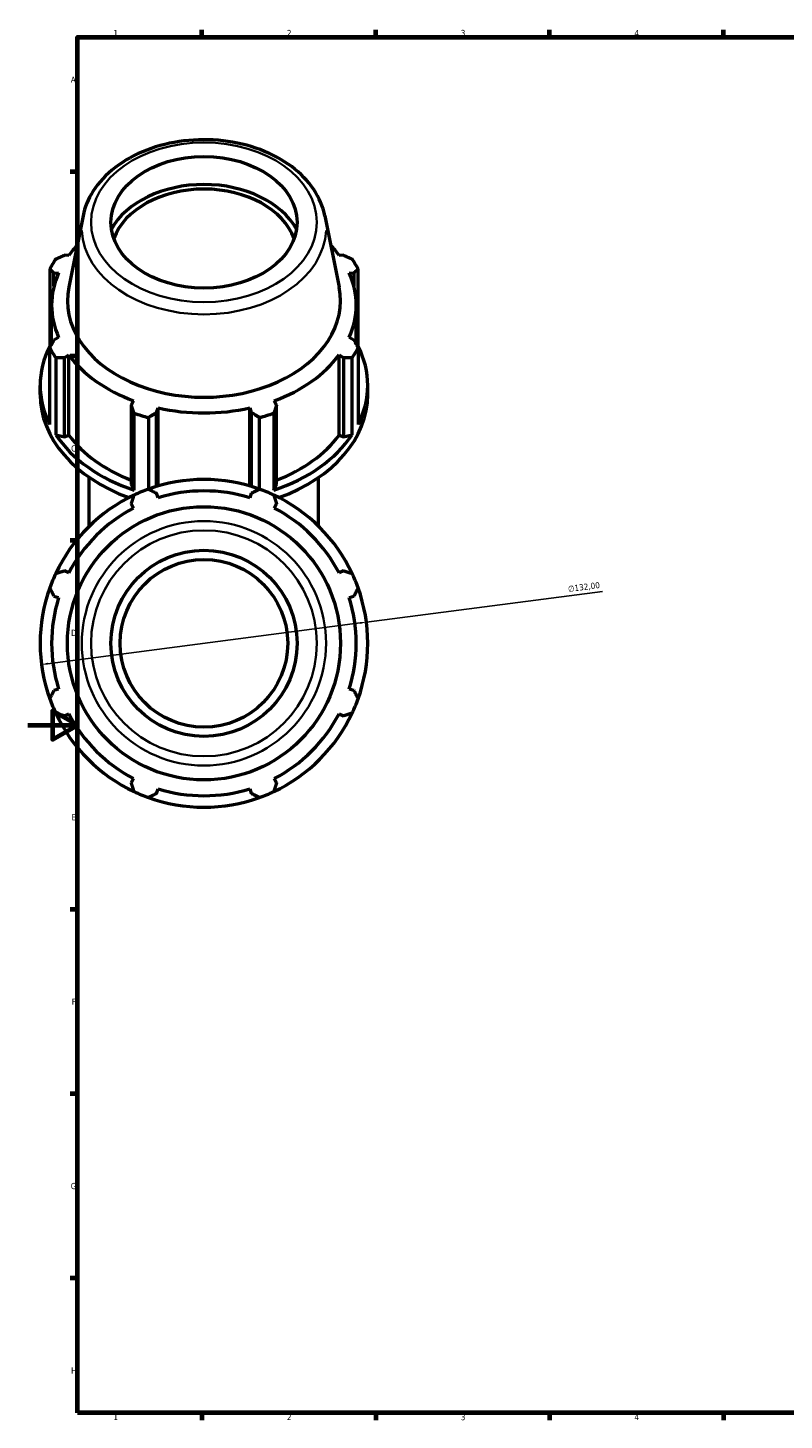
# Model space of a CAD drawing. Header units: millimetres. Extents: x 0 to 1615, y -186 to 1417.
# Tile 1 of 11: x 0 to 305, y 17 to 578. Entities that reach past the tile are written whole.
import ezdxf

# ---------------------------------------------------------------- set-up
doc = ezdxf.new("R2010")
doc.units = ezdxf.units.MM
for name, color, linetype, lineweight in [('Border (ISO)', 7, 'Continuous', 70), ('Dimension (ISO)', 7, 'Continuous', 25), ('Visible (ISO)', 7, 'Continuous', 50), ('Visible Narrow (ISO)', 7, 'Continuous', 35)]:
    doc.layers.add(name, color=color, linetype=linetype, lineweight=lineweight)
doc.styles.add('Note Text (ISO)', font='tahoma.ttf')
doc.dimstyles.new('Default (ISO)', dxfattribs={"dimtxt": 2.5, "dimasz": 2.5, "dimexe": 3.175, "dimexo": 0, "dimgap": 0.762, "dimtad": 1, "dimrnd": 1e-08, "dimzin": 0, "dimtxsty": 'Note Text (ISO)', "dimcen": 0.09, "dimdle": 10, "dimclrd": 256, "dimclre": 256, "dimclrt": 256, "dimazin": 0, "dimtfac": 1.40208, "dimtmove": 0, "dimatfit": 3, "dimfxl": 1, "dimtolj": 1, "dimtzin": 0, "dimlwd": -1, "dimlwe": -1, "dimarcsym": 0})

# ---------------------------------------------------------------- blocks, each defined once
blk = doc.blocks.new('Borders Default Border')
at = {"layer": 'Border (ISO)'}
for p, q in [((70.08, 574), (70.08, 576.9)), ((140.17, 574), (140.17, 576.9)), ((210.25, 574), (210.25, 576.9)), ((280.33, 574), (280.33, 576.9)), ((20, 519.75), (17.1, 519.75)), ((20, 445.5), (17.1, 445.5)), ((20, 371.25), (17.1, 371.25)), ((20, 222.75), (17.1, 222.75)), ((20, 148.5), (17.1, 148.5)), ((20, 74.25), (17.1, 74.25)), ((70.08, 20), (70.08, 17.1)), ((140.17, 20), (140.17, 17.1)), ((210.25, 20), (210.25, 17.1)), ((280.33, 20), (280.33, 17.1))]:
    blk.add_line(p, q, dxfattribs=at)
at = {"layer": 'Border (ISO)', "flags": 128}
for points in [[(20, 20), (20, 574), (821, 574), (821, 20), (20, 20)], [(0, 297), (20, 297), (10, 302.77), (10, 291.23), (20, 297)]]:
    blk.add_lwpolyline(points, dxfattribs=at)
at = {"layer": 'Border (ISO)', "color": 232, "true_color": 0xca0064, "char_height": 2.5, "attachment_point": 7, "style": 'Note Text (ISO)'}
for s, insert in [('1', (34.48, 574.4)), ('2', (104.37, 574.4)), ('3', (174.43, 574.35)), ('4', (244.42, 574.4)), ('A', (17.29, 555.62)), ('B', (17.59, 481.38)), ('C', (17.43, 407.08)), ('D', (17.43, 332.88)), ('E', (17.64, 258.63)), ('F', (17.7, 184.38)), ('G', (17.31, 110.08)), ('H', (17.44, 35.88)), ('1', (34.48, 17.1)), ('2', (104.37, 17.1)), ('3', (174.43, 17.05)), ('4', (244.42, 17.1))]:
    blk.add_mtext(s, dxfattribs=dict(at, insert=insert))
blk = doc.blocks.new('*D15')
at = {"layer": 'Defpoints', "color": 0, "transparency": 16777216}
for p in [(136.4, 338.43), (5.51, 321.36)]:
    blk.add_point(p, dxfattribs=at)
at = {"layer": 'Dimension (ISO)', "transparency": 16777216}
for p, q in [((136.4, 338.43), (231.54, 350.83)), ((7.99, 321.69), (133.93, 338.1))]:
    blk.add_line(p, q, dxfattribs=at)
blk.add_arc((70.96, 329.9), 66, 4.6704, 19.792, dxfattribs=at)
for points in [[(133.87, 338.52), (133.98, 337.69), (136.4, 338.43)], [(7.94, 322.1), (8.05, 321.27), (5.51, 321.36)]]:
    blk.add_solid(points, dxfattribs=at)
at = {"layer": 'Dimension (ISO)', "color": 232, "true_color": 0xca0064, "transparency": 16777216, "insert": (217.52, 353.01), "char_height": 2.5, "attachment_point": 1, "rotation": 7.4267, "style": 'Note Text (ISO)'}
blk.add_mtext('\\A1;∅132,00', dxfattribs=at)

msp = doc.modelspace()

# ---------------------------------------------------------------- linework, layer by layer
at = {"layer": 'Visible (ISO)'}
for p, q in [((22.2432, 502.0315), (16.4865, 473.3549)), ((119.6739, 502.0315), (125.4306, 473.3549)), ((16.5138, 486.1108), (14.7575, 486.1916)), ((127.1595, 486.1916), (125.4033, 486.1108)), ((8.8573, 480.5524), (8.8573, 449.579)), ((10.531, 478.9765), (12.4194, 479.1212)), ((10.531, 473.6863), (10.531, 478.9765)), ((129.4977, 479.1212), (131.386, 478.9765)), ((131.386, 478.9765), (131.386, 473.6863)), ((133.0598, 449.579), (133.0598, 480.5524)), ((9.5785, 450.2803), (9.5785, 466.0699)), ((132.3385, 450.2803), (132.3385, 466.0699)), ((8.8573, 449.579), (9.052, 449.3079)), ((8.8573, 417.9741), (8.8573, 448.9475)), ((12.4194, 453.0186), (10.531, 452.0319)), ((131.386, 452.0319), (129.4977, 453.0186)), ((132.8651, 449.3079), (133.0598, 449.579)), ((133.0598, 448.9475), (133.0598, 417.9741)), ((11.2439, 444.8734), (11.2439, 413.8999)), ((14.7575, 444.8168), (16.5138, 446.029)), ((14.7575, 413.0892), (14.7575, 444.8168)), ((16.5138, 413.7356), (16.5138, 446.029)), ((125.4033, 446.029), (127.1595, 444.8168)), ((125.4033, 413.7356), (125.4033, 446.029)), ((127.1595, 444.8168), (127.1595, 413.0892)), ((130.6732, 413.8999), (130.6732, 444.8734)), ((4.9585, 430.043), (4.9585, 433.7766)), ((136.9585, 430.043), (136.9585, 433.7766)), ((42.6164, 427.5716), (41.7021, 425.7641)), ((100.2149, 425.7641), (99.3007, 427.5716)), ((41.7021, 425.7641), (41.7021, 394.0364)), ((42.8488, 391.5519), (42.8488, 422.5253)), ((48.6105, 420.8378), (48.6105, 391.9971)), ((51.9058, 422.7755), (52.5012, 424.6764)), ((51.9058, 393.086), (51.9058, 422.7755)), ((52.5012, 393.2624), (52.5012, 424.6764)), ((89.4159, 424.6764), (90.0113, 422.7755)), ((89.4159, 393.2624), (89.4159, 424.6764)), ((90.0113, 422.7755), (90.0113, 393.086)), ((93.3066, 391.9971), (93.3066, 420.8378)), ((99.0683, 422.5253), (99.0683, 391.5519)), ((100.2149, 394.0364), (100.2149, 425.7641)), ((11.2439, 413.8999), (14.7575, 413.0892)), ((14.7575, 413.0892), (16.5138, 413.7356)), ((125.4033, 413.7356), (127.1595, 413.0892)), ((127.1595, 413.0892), (130.6732, 413.8999)), ((24.7585, 377.0292), (24.7585, 396.7147)), ((41.7021, 394.0364), (42.8488, 391.5519)), ((99.0683, 391.5519), (100.2149, 394.0364)), ((117.1585, 377.0292), (117.1585, 396.7147)), ((52.5012, 388.435), (51.9058, 390.3233)), ((90.0113, 390.3233), (89.4159, 388.435)), ((41.7021, 386.0968), (42.6164, 384.3405)), ((99.3007, 384.3405), (100.2149, 386.0968)), ((16.5138, 358.2379), (14.7575, 359.1522)), ((127.1595, 359.1522), (125.4033, 358.2379)), ((10.531, 348.9485), (12.4194, 348.3531)), ((129.4977, 348.3531), (131.386, 348.9485)), ((12.4194, 311.4385), (10.531, 310.8431)), ((131.386, 310.8431), (129.4977, 311.4385)), ((14.7575, 300.6394), (16.5138, 301.5537)), ((125.4033, 301.5537), (127.1595, 300.6394)), ((42.6164, 275.4511), (41.7021, 273.6948)), ((100.2149, 273.6948), (99.3007, 275.4511)), ((51.9058, 269.4683), (52.5012, 271.3567)), ((89.4159, 271.3567), (90.0113, 269.4683))]:
    msp.add_line(p, q, dxfattribs=at)
for radius in [55.0181, 37.5, 33.75]:
    msp.add_circle((70.9585, 329.8958), radius, dxfattribs=at)
for radius, start, end in [(66, 70.208016, 109.791984), (66, 115.208016, 154.791984), (66, 109.791984, 115.208016), (61.38, 72.5, 107.5), (66, 64.791984, 70.208016), (66, 25.208016, 64.791984), (61.38, 117.5, 152.5), (61.38, 27.5, 62.5), (66, 154.791984, 160.208016), (66, 19.791984, 25.208016), (66, 160.208016, 199.791984), (61.38, 162.5, 197.5), (61.38, 342.5, 17.5), (66, 340.208016, 19.791984), (66, 199.791984, 205.208016), (66, 334.791984, 340.208016), (66, 205.208016, 244.791984), (61.38, 207.5, 242.5), (66, 295.208016, 334.791984), (61.38, 297.5, 332.5), (66, 244.791984, 250.208016), (61.38, 252.5, 287.5), (66, 289.791984, 295.208016), (66, 250.208016, 289.791984)]:
    msp.add_arc((70.9585, 329.8958), radius, start, end, dxfattribs=at)
msp.add_ellipse((70.9585, 499.4244), major_axis=(-37.5, 0), ratio=0.70710678, dxfattribs=at)
for centre, major_axis, start_param, end_param in [((70.9585, 486.284), (40.1117, 0), 0.37643793, 2.76515473), ((70.9585, 486.284), (37.5, 0), 0.25038583, 2.89120682), ((70.9585, 466.0699), (-61.38, 0), 5.69631248, 5.80321976), ((70.9585, 466.0699), (-61.38, 0), 3.6215582, 3.72846548), ((70.9585, 464.75), (-66, 0), 5.84322243, 5.93775002), ((70.9585, 464.75), (66, 0), 0.34543529, 0.43996288), ((70.9585, 466.0699), (-61.38, 0), 5.97775269, 6.58861793), ((70.9585, 466.0699), (61.38, 0), 5.97775269, 6.58861793), ((70.9585, 467.8874), (-55.0181, 0), 6.14217766, 9.56578561), ((70.9585, 433.7766), (-66, 0), 5.93775002, 6.62862059), ((70.9585, 464.75), (-66, 0), 0.34543529, 0.43996288), ((70.9585, 464.75), (66, 0), 5.84322243, 5.93775002), ((70.9585, 433.7766), (66, 0), 5.93775002, 6.62862059), ((70.9585, 466.0699), (61.38, 0), 3.6215582, 4.23242344), ((70.9585, 466.0699), (61.38, 0), 5.19235452, 5.80321976), ((70.9585, 430.043), (-66, 0), 0, 1.09485523), ((70.9585, 430.043), (66, 0), 5.18833007, 6.28318531), ((70.9585, 464.75), (66, 0), 4.2724261, 4.36695369), ((70.9585, 466.0699), (61.38, 0), 4.40695636, 5.0178216), ((70.9585, 464.75), (66, 0), 5.05782427, 5.15235186), ((70.9585, 433.7766), (66, 0), 3.58155553, 4.2724261), ((70.9585, 433.7766), (61.38, 0), 3.6215582, 4.2155561), ((70.9585, 433.7766), (66, 0), 5.15235186, 5.84322243), ((70.9585, 433.7766), (61.38, 0), 5.20922186, 5.80321976)]:
    msp.add_ellipse(centre, major_axis=major_axis, ratio=0.70710678, start_param=start_param, end_param=end_param, dxfattribs=at)
msp.add_open_spline([(119.6739, 502.0315), (118.9309, 505.7324), (117.4008, 509.3151), (112.9044, 516.0422), (109.8782, 519.1613), (102.601, 524.6178), (98.3097, 526.9252), (88.9387, 530.4508), (83.8522, 531.6578), (73.4201, 532.8492), (68.0758, 532.8328), (57.6555, 531.5768), (52.5809, 530.3375), (43.2046, 526.7343), (38.9029, 524.3714), (31.5538, 518.7276), (28.4934, 515.454), (24.2876, 508.7711), (22.9297, 505.4512), (22.2432, 502.0315)], degree=3, knots=[3.2826003, 3.2826003, 3.2826003, 3.2826003, 3.58311229, 3.58311229, 3.89769572, 3.89769572, 4.2234204, 4.2234204, 4.55226192, 4.55226192, 4.88122882, 4.88122882, 5.21019917, 5.21019917, 5.53901742, 5.53901742, 5.86449537, 5.86449537, 6.14217766, 6.14217766, 6.14217766, 6.14217766], dxfattribs=at)
for points, weights in [([(11.2439, 484.6266), (13.0366, 485.4325), (14.7575, 486.1916)], [2.40042970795, 2.43042107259, 2.45877834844]), ([(127.1595, 486.1916), (128.8805, 485.4325), (130.6732, 484.6266)], [2.44916063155, 2.42091427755, 2.39104022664]), ([(10.531, 478.9765), (9.7112, 479.7558), (8.8573, 480.5524)], [2.45877834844, 2.43042107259, 2.40042970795]), ([(133.0598, 480.5524), (132.2058, 479.7558), (131.386, 478.9765)], [2.39104022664, 2.42091427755, 2.44916063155]), ([(8.8573, 448.9475), (9.7112, 450.5286), (10.531, 452.0319)], [2.38165074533, 2.41140748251, 2.43954291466]), ([(131.386, 452.0319), (132.2058, 450.5286), (133.0598, 448.9475)], [2.44916063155, 2.42091427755, 2.39104022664]), ([(14.7575, 444.8168), (13.0366, 444.8519), (11.2439, 444.8734)], [2.43954291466, 2.41140748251, 2.38165074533]), ([(130.6732, 444.8734), (128.8805, 444.8519), (127.1595, 444.8168)], [2.39104022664, 2.42091427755, 2.44916063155]), ([(42.8488, 422.5253), (42.2638, 424.1852), (41.7021, 425.7641)], [2.38165074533, 2.41140748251, 2.43954291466]), ([(51.9058, 422.7755), (50.2918, 421.8338), (48.6105, 420.8378)], [2.44916063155, 2.42091427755, 2.39104022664]), ([(93.3066, 420.8378), (91.6253, 421.8338), (90.0113, 422.7755)], [2.39104022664, 2.42091427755, 2.44916063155]), ([(100.2149, 425.7641), (99.6533, 424.1852), (99.0683, 422.5253)], [2.44916063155, 2.42091427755, 2.39104022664]), ([(41.7021, 386.0968), (42.2638, 387.8178), (42.8488, 389.6105)], [1.0031658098, 1.00199071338, 1]), ([(48.6105, 391.9971), (50.2918, 391.1431), (51.9058, 390.3233)], [1, 1.00199071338, 1.00316580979]), ([(90.0113, 390.3233), (91.6253, 391.1431), (93.3066, 391.9971)], [1.0031658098, 1.00199071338, 1]), ([(99.0683, 389.6105), (99.6533, 387.8178), (100.2149, 386.0968)], [1, 1.00199071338, 1.00316580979]), ([(11.2439, 358.0056), (13.0366, 358.5906), (14.7575, 359.1522)], [1, 1.00199071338, 1.00316580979]), ([(127.1595, 359.1522), (128.8805, 358.5906), (130.6732, 358.0056)], [1.00316580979, 1.00199071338, 1]), ([(10.531, 348.9485), (9.7112, 350.5626), (8.8573, 352.2438)], [1.0031658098, 1.00199071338, 1]), ([(133.0598, 352.2438), (132.2058, 350.5626), (131.386, 348.9485)], [1, 1.00199071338, 1.0031658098]), ([(8.8573, 307.5478), (9.7112, 309.2291), (10.531, 310.8431)], [1, 1.00199071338, 1.00316580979]), ([(131.386, 310.8431), (132.2058, 309.2291), (133.0598, 307.5478)], [1.0031658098, 1.00199071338, 1]), ([(14.7575, 300.6394), (13.0366, 301.201), (11.2439, 301.786)], [1.0031658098, 1.00199071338, 1]), ([(130.6732, 301.786), (128.8805, 301.201), (127.1595, 300.6394)], [1, 1.00199071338, 1.00316580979]), ([(42.8488, 270.1812), (42.2638, 271.9738), (41.7021, 273.6948)], [1, 1.00199071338, 1.00316580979]), ([(51.9058, 269.4683), (50.2918, 268.6485), (48.6105, 267.7946)], [1.00316580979, 1.00199071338, 1]), ([(93.3066, 267.7946), (91.6253, 268.6485), (90.0113, 269.4683)], [1, 1.00199071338, 1.0031658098]), ([(100.2149, 273.6948), (99.6533, 271.9738), (99.0683, 270.1812)], [1.00316580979, 1.00199071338, 1])]:
    msp.add_rational_spline(points, weights, degree=2, dxfattribs=at)
at = {"layer": 'Visible Narrow (ISO)'}
for radius in [49.2037, 45.4902]:
    msp.add_circle((70.9585, 329.8958), radius, dxfattribs=at)
msp.add_ellipse((70.9585, 499.4244), major_axis=(-45.4902, 0), ratio=0.70710678, dxfattribs=at)
msp.add_ellipse((70.9585, 497.1417), major_axis=(-49.2037, 0), ratio=0.70710678, start_param=0.03017275, end_param=3.11141991, dxfattribs=at)

# ---------------------------------------------------------------- block references
msp.add_blockref('Borders Default Border', (0, 0))

# ---------------------------------------------------------------- dimensions: what is measured, and where the dimension line sits
at = {"layer": 'Dimension (ISO)'}
dim = msp.add_diameter_dim_2p(p1=(5.5122, 321.3648), p2=(136.4049, 338.4268), dimstyle='Default (ISO)', override={"dimdec": 2, "dimlfac": 1, "dimtp": 0, "dimtm": 0, "dimtdec": 2, "dimatfit": 2}, dxfattribs=at)
dim.commit()
dim.dimension.update_dxf_attribs({"geometry": '*D15', "text_midpoint": (224.4103, 349.8985), "dimtype": 163})

doc.saveas('drawing.dxf')
